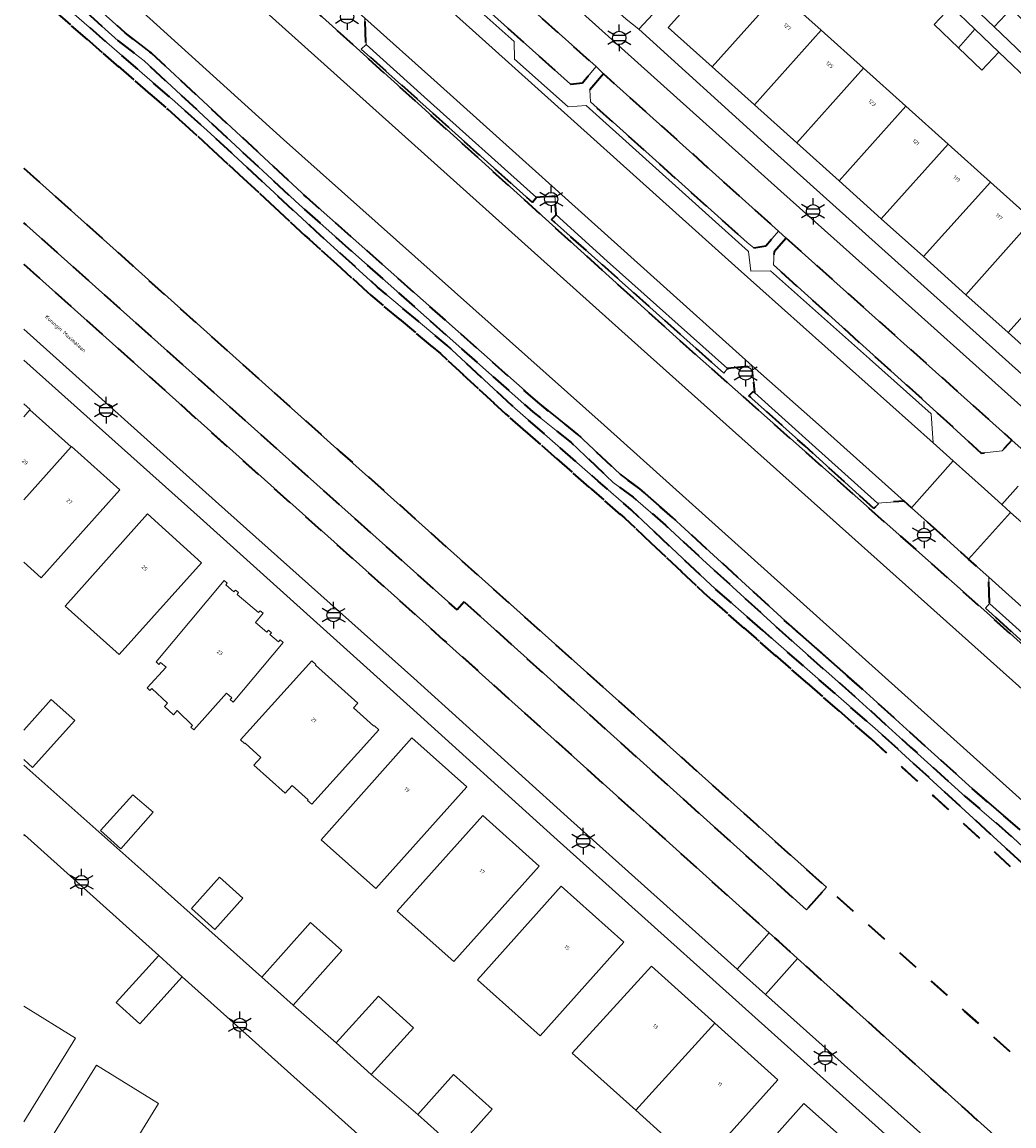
# Model space of a CAD drawing. Extents: x 105780 to 185197, y 477999 to 525027.
# Tile 9 of 256: x 105780 to 105875, y 478506 to 478611. Entities that reach past the tile are written whole.
import ezdxf
from ezdxf.enums import TextEntityAlignment as Align

# ---------------------------------------------------------------- set-up
doc = ezdxf.new("R2010")
doc.units = 0
doc.linetypes.add('XX-HIDDEN', pattern=[4, 2, -2])
for name, color, linetype, lineweight in [('B-GV-GR-BEPLANTING_CULTUUR_VASTE-PLANTENVAK-A', 252, 'Continuous', 5), ('B-GV-GR-MATERIAALGRENS-G', 252, 'XX-HIDDEN', 35), ('B-RO-IE-MEUBILAIR_WEGMEUBILAIR-S', 252, 'Continuous', 25), ('B-WE-GW-WATERGANG_SLOOT_INSTEEK-G', 252, 'Continuous', 30), ('B-XX-KG-KADASTRAAL_BEBOUWING-G', 252, 'Continuous', 20), ('B1-WE-OG-BEBOUWING-T18', 7, 'Continuous', 18), ('B1-WE-OG-TERREIN_ERF-GV', 252, 'Continuous', 18), ('B1-WE-OG-TOPOGRAFIE-T18', 10, 'Continuous', 18), ('B1-WE-VH-VERHARDING_ASFALT-GV', 252, 'Continuous', 18), ('B1-WE-VH-VERHARDING_BETONSTRAATSTEEN-GV', 252, 'Continuous', 18), ('B1-WE-VH-VERHARDING_HALFVERHARDING_SCHELP-GV', 252, 'Continuous', 18), ('B1-WE-VH-VERHARDING_STRAATBAKSTEEN-GV', 252, 'Continuous', 18), ('B1-WE-VH-VERHARDING_TEGEL-GV', 252, 'Continuous', 18)]:
    doc.layers.add(name, color=color, linetype=linetype, lineweight=lineweight)
doc.styles.add('NLCS-ISO', font='NLCS-ISO.ttf')
doc.styles.add('NLCS-ISO-M200-T18', font='NLCS-ISO.ttf', dxfattribs={"height": 0.36})

# ---------------------------------------------------------------- blocks, each defined once
blk = doc.blocks.new('B-SIE-WEG_LICHTMAST-SO')
at = {"ltscale": 0.1}
for p, q in [((0, 1.27), (0, 2.53)), ((-1.1, 0.63), (-2.19, 1.27)), ((1.1, 0.63), (2.19, 1.27)), ((-1.1, -0.63), (-2.19, -1.27)), ((0, -1.27), (0, -2.53)), ((1.1, -0.63), (2.19, -1.27))]:
    blk.add_line(p, q, dxfattribs=at)
at = {"flags": 128}
for points in [[(-1.16, 0.5), (1.16, 0.5)], [(-1.16, -0.5), (1.16, -0.5)]]:
    blk.add_lwpolyline(points, dxfattribs=at)
at = {"ltscale": 0.1}
blk.add_circle((0, 0), 1.27, dxfattribs=at)
at = {"style": 'NLCS-ISO'}
blk.add_attdef('TYPE', text='', height=1.8, dxfattribs=at).set_placement((0, 2.53), align=Align.BOTTOM_CENTER)

msp = doc.modelspace()

# ---------------------------------------------------------------- linework, layer by layer
at = {"layer": 'B-GV-GR-BEPLANTING_CULTUUR_VASTE-PLANTENVAK-A', "flags": 128}
msp.add_lwpolyline([(105780.506, 478591.461), (105821.767, 478554.657), (105822.435, 478555.398), (105855.033, 478526.09), (105856.94, 478528.248), (105850.276, 478534.213), (105830.459, 478551.953), (105810.642, 478569.693), (105790.825, 478587.433), (105780.506, 478596.67)], dxfattribs=at)
at = {"layer": 'B-GV-GR-MATERIAALGRENS-G', "flags": 128}
for points in [[(105868.038, 478561.663), (105865.035, 478564.366), (105864.342, 478564.989), (105861.81, 478564.791), (105861.89, 478564.718), (105861.442, 478564.304), (105854.866, 478570.237), (105849.56, 478575.025), (105849.961, 478575.427), (105850.11, 478575.31), (105849.877, 478577.849), (105847.529, 478577.606), (105847.158, 478577.158), (105830.769, 478591.787), (105831.209, 478592.228), (105831.076, 478594.082), (105829.322, 478593.874), (105828.943, 478593.417), (105818.221, 478603.011), (105812.634, 478608.01), (105813.094, 478608.432), (105812.988, 478610.944), (105801.008, 478621.702), (105798.081, 478624.241), (105792.59, 478628.81), (105790.701, 478630.27), (105780.506, 478638.117)], [(105780.506, 478636.414), (105796.22, 478622.549), (105818.044, 478602.819), (105842.98, 478580.275), (105854.618, 478569.962), (105871.911, 478554.639), (105878.8, 478548.455), (105896.693, 478532.392), (105912.084, 478518.576), (105915.655, 478515.37), (105922.433, 478509.285), (105932.907, 478500), (105950.401, 478484.195), (105960.975, 478474.826), (105977.353, 478459.916), (105977.562, 478459.563), (105977.62, 478459.164), (105977.444, 478458.649), (105973.881, 478454.077), (105973.646, 478453.799), (105971.523, 478451.275), (105969.792, 478449.508), (105969.371, 478449.27), (105972.316, 478446.575), (105979.771, 478454.862), (105979.532, 478455.06), (105982.791, 478458.796), (105980.613, 478460.756), (105980.251, 478461.081), (105977.727, 478460.872), (105969.207, 478468.544), (105969.039, 478470.41), (105967.247, 478470.303), (105960.831, 478476.035), (105960.457, 478475.622), (105950.522, 478484.45), (105950.885, 478484.85), (105951.011, 478484.808), (105950.904, 478487.385), (105934.042, 478502.485), (105927.11, 478508.692), (105924.519, 478508.529), (105924.175, 478508.07), (105915.82, 478515.553), (105907.847, 478522.695), (105908.237, 478523.125), (105908.235, 478524.932), (105906.836, 478526.183), (105905.026, 478526.037), (105905.097, 478525.954), (105904.688, 478525.523), (105896.854, 478532.559), (105892.138, 478536.795), (105892.568, 478537.241), (105892.401, 478539.055), (105886.759, 478544.152), (105884.967, 478544.046), (105884.562, 478543.538), (105878.938, 478548.605), (105872.073, 478554.806), (105872.469, 478555.234), (105872.383, 478557.753), (105870.476, 478559.469), (105868.038, 478561.663)], [(105829.633, 478574.236), (105807.424, 478593.917), (105792.663, 478607.606), (105790.151, 478609.565), (105780.506, 478618.223)], [(105780.506, 478616.879), (105789.509, 478608.798), (105791.983, 478606.873), (105806.752, 478593.176), (105828.969, 478573.488), (105832.613, 478570.571), (105836.637, 478566.77), (105838.537, 478565.373), (105841.612, 478562.69), (105845.133, 478559.448), (105852.706, 478552.518), (105859.693, 478546.342), (105864.947, 478541.591), (105870.145, 478536.896), (105874.728, 478532.955), (105880.149, 478527.897), (105887.611, 478521.302), (105893.675, 478516.132), (105898.845, 478511.129), (105904.91, 478505.736), (105911.673, 478499.727), (105916.759, 478495.34), (105920.699, 478491.679), (105923.801, 478488.856), (105928.273, 478485.307), (105934.812, 478479.075), (105935.93, 478477.901), (105937.942, 478476.253), (105942.19, 478472.508), (105947.164, 478468.204), (105955.185, 478460.938), (105962.004, 478454.818), (105968.426, 478448.78), (105971.647, 478445.831), (105972.125, 478446.362), (105972.316, 478446.575), (105969.371, 478449.27), (105969.106, 478449.513), (105962.68, 478455.554), (105955.855, 478461.681), (105947.827, 478468.953), (105942.848, 478473.261), (105938.59, 478477.015), (105936.611, 478478.636), (105935.52, 478479.782), (105928.93, 478486.062), (105924.449, 478489.619), (105921.376, 478492.415), (105917.426, 478496.085), (105912.331, 478500.48), (105905.574, 478506.483), (105899.526, 478511.863), (105894.348, 478516.872), (105888.267, 478522.057), (105880.822, 478528.637), (105875.395, 478533.7), (105870.806, 478537.646), (105865.617, 478542.333), (105860.359, 478547.087), (105853.375, 478553.261), (105845.809, 478560.185), (105842.279, 478563.435), (105839.164, 478566.154), (105837.279, 478567.54), (105833.27, 478571.326), (105829.633, 478574.236)], [(105850.887, 478552.665), (105845.951, 478556.993), (105838.343, 478564.161), (105835.198, 478566.9), (105827.016, 478574.069), (105820.828, 478579.783), (105814.201, 478585.362), (105808.317, 478590.67), (105798.275, 478599.969), (105794.894, 478603.012), (105784.108, 478612.378), (105780.506, 478615.696)], [(105861.194, 478542.37), (105850.238, 478551.905), (105845.302, 478556.233), (105837.694, 478563.401), (105834.549, 478566.14), (105826.367, 478573.309), (105820.179, 478579.023), (105813.552, 478584.602), (105807.668, 478589.91), (105797.626, 478599.209), (105794.245, 478602.252), (105783.459, 478611.618), (105780.506, 478614.338)], [(105780.506, 478614.338), (105783.459, 478611.618), (105794.245, 478602.252), (105797.626, 478599.209), (105807.668, 478589.91), (105813.552, 478584.602), (105820.179, 478579.023), (105826.367, 478573.309), (105834.549, 478566.14), (105837.694, 478563.401), (105845.302, 478556.233), (105850.238, 478551.905), (105861.194, 478542.37), (105867.212, 478536.859), (105879.013, 478526.038), (105883.983, 478521.271), (105890.442, 478515.793), (105894.601, 478512.175), (105904.846, 478503.249), (105908.43, 478500.037), (105915.7, 478493.849), (105920.569, 478489.352), (105925.032, 478485.362), (105929.749, 478481.355), (105934.917, 478476.219), (105940.806, 478470.764), (105947.861, 478464.497), (105950.634, 478461.882), (105955.683, 478457.216), (105960.147, 478453.406), (105965.466, 478448.785), (105970.147, 478444.172), (105970.818, 478444.912), (105966.116, 478449.546), (105960.797, 478454.167), (105956.333, 478457.977), (105951.284, 478462.643), (105948.511, 478465.258), (105941.456, 478471.525), (105935.567, 478476.979), (105930.398, 478482.115), (105925.681, 478486.122), (105921.218, 478490.112), (105916.349, 478494.609), (105909.079, 478500.797), (105905.495, 478504.009), (105895.25, 478512.935), (105891.091, 478516.553), (105884.632, 478522.031), (105879.662, 478526.798), (105867.861, 478537.619), (105861.843, 478543.13), (105850.887, 478552.665)], [(105780.506, 478596.67), (105790.825, 478587.433), (105810.642, 478569.693), (105830.459, 478551.953), (105850.276, 478534.213), (105856.94, 478528.248), (105870.093, 478516.473), (105889.91, 478498.733), (105909.727, 478480.993), (105929.544, 478463.253), (105949.361, 478445.513), (105960.752, 478435.297), (105962.094, 478435.244), (105962.164, 478435.325), (105962.163, 478435.341), (105965.282, 478438.809), (105970.147, 478444.172), (105965.466, 478448.785), (105960.147, 478453.406), (105955.683, 478457.216), (105950.634, 478461.882), (105947.861, 478464.497), (105940.806, 478470.764), (105934.917, 478476.219), (105929.749, 478481.355), (105925.032, 478485.362), (105920.569, 478489.352), (105915.7, 478493.849), (105908.43, 478500.037), (105904.846, 478503.249), (105894.601, 478512.175), (105890.442, 478515.793), (105883.983, 478521.271), (105879.013, 478526.038), (105867.212, 478536.859), (105861.194, 478542.37)], [(105822.435, 478555.398), (105821.767, 478554.657), (105780.506, 478591.461)], [(105780.506, 478587.534), (105819.094, 478553.022), (105820.455, 478551.805), (105835.676, 478538.115), (105851.489, 478523.898), (105852.359, 478523.116), (105854.18, 478521.478), (105870.393, 478506.901), (105889.919, 478489.395), (105909.736, 478471.655), (105925.608, 478457.496), (105937.813, 478446.55), (105940.798, 478443.874), (105942.674, 478446.072), (105943.775, 478445.111), (105943.36, 478444.665), (105945.384, 478442.591), (105947.287, 478439.054), (105947.921, 478436.736)], [(105948.744, 478435.975), (105955.464, 478435.504), (105960.752, 478435.297), (105949.361, 478445.513), (105929.544, 478463.253), (105909.727, 478480.993), (105889.91, 478498.733), (105870.093, 478516.473), (105856.94, 478528.248), (105855.033, 478526.09), (105822.435, 478555.398)]]:
    msp.add_lwpolyline(points, dxfattribs=at)
for points in [[(105818.351, 478621.237), (105817.031, 478619.707), (105817.049, 478618.537), (105824.432, 478611.933), (105832.568, 478604.657), (105833.706, 478604.798), (105834.996, 478606.336)], [(105835.704, 478605.654), (105834.413, 478604.116), (105834.453, 478602.969), (105849.386, 478589.598), (105850.02, 478589.103), (105851.177, 478589.293), (105852.377, 478590.676)], [(105853.101, 478590.027), (105851.952, 478588.7), (105851.878, 478587.472), (105861.369, 478578.921), (105867.42, 478573.469), (105871.655, 478569.555), (105873.672, 478569.768), (105874.306, 478570.488), (105874.585, 478570.805)]]:
    msp.add_lwpolyline(points, close=True, dxfattribs=at)
at = {"layer": 'B-WE-GW-WATERGANG_SLOOT_INSTEEK-G', "flags": 128}
for points in [[(105780.506, 478621.668), (105792.497, 478610.911), (105805.236, 478599.405), (105835.763, 478572.217), (105903.277, 478511.647), (105916.259, 478500), (105944.555, 478474.693), (105966.967, 478454.514), (105969.208, 478452.682), (105971.687, 478455.556), (105974.176, 478458.442), (105967.617, 478464.499), (105928.137, 478500), (105910.009, 478516.259), (105890.84, 478533.452), (105839.296, 478579.498), (105781.4, 478631.424), (105780.506, 478632.221)], [(105781.4, 478631.424), (105839.296, 478579.498), (105890.84, 478533.452)], [(105878.8, 478548.455), (105871.911, 478554.639), (105854.618, 478569.962), (105842.98, 478580.275), (105818.044, 478602.819), (105796.22, 478622.549)], [(105835.763, 478572.217), (105805.236, 478599.405), (105792.497, 478610.911), (105780.506, 478621.668)], [(105780.506, 478618.223), (105790.151, 478609.565), (105792.663, 478607.606), (105807.424, 478593.917), (105829.633, 478574.236), (105833.27, 478571.326), (105837.279, 478567.54), (105839.164, 478566.154), (105842.279, 478563.435), (105845.809, 478560.185), (105853.375, 478553.261), (105860.359, 478547.087), (105865.617, 478542.333), (105870.806, 478537.646), (105875.395, 478533.7)], [(105903.277, 478511.647), (105835.763, 478572.217)]]:
    msp.add_lwpolyline(points, dxfattribs=at)
at = {"layer": 'B-XX-KG-KADASTRAAL_BEBOUWING-G', "flags": 128}
for points in [[(105852.413, 478613.407), (105848.233, 478617.155), (105841.864, 478610.053), (105846.044, 478606.305)], [(105856.443, 478609.792), (105852.413, 478613.407), (105846.044, 478606.305), (105850.074, 478602.69)], [(105868.809, 478612.048), (105867.185, 478610.347), (105869.501, 478608.132), (105871.073, 478609.886)], [(105872.895, 478610.12), (105875.717, 478607.41), (105877.453, 478605.742), (105879.088, 478607.444), (105877.293, 478609.167), (105874.529, 478611.821)], [(105860.474, 478606.177), (105856.443, 478609.792), (105850.074, 478602.69), (105854.105, 478599.075)], [(105871.073, 478609.886), (105869.501, 478608.132), (105871.738, 478605.993), (105873.365, 478607.697)], [(105864.505, 478602.562), (105860.474, 478606.177), (105854.105, 478599.075), (105858.136, 478595.46)], [(105868.52, 478598.962), (105864.505, 478602.562), (105858.136, 478595.46), (105862.15, 478591.86)], [(105872.54, 478595.356), (105868.52, 478598.962), (105862.15, 478591.86), (105866.17, 478588.255)], [(105876.56, 478591.752), (105872.54, 478595.356), (105866.17, 478588.255), (105870.21, 478584.632)], [(105880.605, 478588.125), (105876.56, 478591.752), (105870.21, 478584.632), (105874.236, 478581.022)], [(105880.605, 478588.125), (105874.236, 478581.022), (105878.439, 478577.252), (105884.809, 478584.354)], [(105797.439, 478559.11), (105792.291, 478563.772), (105784.438, 478555.005), (105789.586, 478550.393)], [(105796.699, 478543.23), (105799.805, 478546.705), (105800.303, 478546.287), (105800.156, 478546.111), (105800.447, 478545.867), (105805.202, 478551.537), (105804.911, 478551.781), (105804.763, 478551.605), (105803.943, 478552.292), (105804.091, 478552.468), (105803.8, 478552.713), (105803.652, 478552.536), (105802.572, 478553.442), (105803.304, 478554.316), (105803.013, 478554.56), (105802.865, 478554.384), (105800.812, 478556.106), (105800.96, 478556.282), (105800.669, 478556.526), (105800.521, 478556.35), (105799.732, 478557.012), (105799.879, 478557.188), (105799.588, 478557.432), (105793.098, 478549.694), (105793.378, 478549.459), (105793.522, 478549.628), (105794.051, 478549.176), (105792.248, 478547.234), (105792.515, 478546.986), (105792.687, 478547.149), (105794.191, 478545.78), (105793.898, 478545.441), (105794.747, 478544.668), (105795.104, 478545.059), (105795.177, 478544.99), (105796.577, 478543.655), (105796.429, 478543.478)], [(105807.939, 478549.797), (105801.139, 478542.277), (105801.537, 478541.923), (105801.582, 478541.968), (105803.085, 478540.611), (105802.418, 478539.866), (105805.399, 478537.193), (105806.065, 478537.937), (105807.572, 478536.566), (105807.525, 478536.514), (105807.92, 478536.151), (105814.311, 478543.236), (105813.916, 478543.6), (105813.795, 478543.615), (105811.913, 478545.313), (105812.307, 478545.757), (105808.292, 478549.392), (105808.327, 478549.448)], [(105814.015, 478528.118), (105822.69, 478537.8), (105817.47, 478542.463), (105808.809, 478532.769)], [(105792.828, 478535.382), (105790.889, 478537.055), (105787.804, 478533.636), (105789.749, 478531.9)], [(105816.057, 478525.981), (105821.44, 478521.191), (105829.574, 478530.268), (105824.209, 478535.065)], [(105799.134, 478529.224), (105796.473, 478526.232), (105798.688, 478524.237), (105801.365, 478527.209)], [(105823.708, 478519.448), (105829.673, 478514.116), (105837.651, 478523.025), (105831.691, 478528.362)], [(105810.79, 478522.246), (105807.814, 478524.905), (105803.167, 478519.695), (105806.143, 478517.036)], [(105791.56, 478515.265), (105795.588, 478519.733), (105793.356, 478521.771), (105789.313, 478517.293)], [(105846.321, 478515.306), (105840.272, 478520.738), (105832.726, 478512.465), (105838.771, 478507.029)], [(105817.61, 478514.883), (105814.272, 478517.891), (105810.255, 478513.434), (105813.593, 478510.426)], [(105846.321, 478515.306), (105838.771, 478507.029), (105844.821, 478501.589), (105852.305, 478509.932)], [(105787.416, 478511.336), (105781.085, 478501.141), (105787.041, 478497.464), (105793.346, 478507.674)], [(105818.033, 478506.629), (105821.722, 478503.326), (105825.118, 478507.119), (105821.43, 478510.422)], [(105854.792, 478507.658), (105846.806, 478498.714), (105852.378, 478493.719), (105860.415, 478502.684)]]:
    msp.add_lwpolyline(points, close=True, dxfattribs=at)
for points in [[(105781.094, 478573.665), (105781.126, 478573.695), (105780.506, 478574.25)], [(105785.016, 478570.147), (105781.094, 478573.665), (105780.506, 478573.009)], [(105780.506, 478573.009), (105781.094, 478573.665)], [(105780.506, 478559.176), (105782.154, 478557.704), (105789.64, 478566.08), (105785.046, 478570.18), (105785.016, 478570.147)], [(105785.016, 478570.147), (105780.506, 478565.112)], [(105780.506, 478565.112), (105785.016, 478570.147)], [(105785.366, 478544.11), (105783.118, 478546.111), (105780.506, 478543.2)], [(105780.506, 478540.392), (105781.348, 478539.643), (105785.366, 478544.11)], [(105780.576, 478533.222), (105780.506, 478533.284)], [(105780.506, 478533.144), (105780.576, 478533.222)], [(105780.506, 478505.929), (105785.424, 478513.875), (105780.506, 478516.924)]]:
    msp.add_lwpolyline(points, dxfattribs=at)
at = {"layer": 'B1-WE-OG-TERREIN_ERF-GV', "flags": 128}
for points in [[(105869.665, 478613.224), (105872.895, 478610.12), (105874.529, 478611.821), (105877.293, 478609.167), (105879.088, 478607.444), (105877.453, 478605.742), (105880.698, 478602.624), (105882.334, 478604.327), (105885.058, 478601.712), (105886.893, 478599.95), (105885.256, 478598.246), (105890.079, 478593.612), (105891.711, 478595.323), (105894.068, 478593.004), (105904.989, 478604.322), (105905.059, 478606.228), (105880.355, 478632.421)], [(105847.403, 478618.872), (105839.063, 478609.891), (105851.038, 478599.059), (105853.815, 478596.548), (105877.093, 478575.672)], [(105876.62, 478604.589), (105873.365, 478607.697), (105871.738, 478605.993), (105869.501, 478608.132), (105867.185, 478610.347), (105868.809, 478612.048)], [(105864.354, 478503.112), (105830.977, 478533.033), (105817.298, 478545.416), (105797.301, 478563.397), (105780.506, 478578.395)], [(105780.506, 478574.25), (105781.126, 478573.695), (105781.094, 478573.665), (105785.016, 478570.147), (105785.046, 478570.18), (105789.64, 478566.08), (105782.154, 478557.704), (105780.506, 478559.176)], [(105780.506, 478543.2), (105783.118, 478546.111), (105785.366, 478544.11)], [(105785.366, 478544.11), (105781.348, 478539.643), (105780.506, 478540.392)], [(105780.506, 478539.86), (105793.071, 478528.703), (105803.167, 478519.695), (105807.814, 478524.905), (105810.79, 478522.246), (105806.143, 478517.036), (105810.255, 478513.434), (105814.272, 478517.891), (105817.61, 478514.883), (105813.593, 478510.426), (105818.033, 478506.629), (105821.43, 478510.422), (105825.118, 478507.119), (105821.722, 478503.326)], [(105831.65, 478487.436), (105826.275, 478492.115), (105823.604, 478489.141), (105821.38, 478491.138), (105824.051, 478494.112), (105818.859, 478498.9), (105814.615, 478494.173), (105812.013, 478496.496), (105816.259, 478501.231), (105795.588, 478519.733), (105791.56, 478515.265), (105789.313, 478517.293), (105793.356, 478521.771), (105780.576, 478533.222), (105780.506, 478533.144)], [(105780.506, 478516.924), (105785.424, 478513.875), (105780.506, 478505.929)]]:
    msp.add_lwpolyline(points, dxfattribs=at)
for points in [[(105860.474, 478606.177), (105864.505, 478602.562), (105868.52, 478598.962), (105872.54, 478595.356), (105876.56, 478591.752), (105880.605, 478588.125), (105884.809, 478584.354), (105878.439, 478577.252), (105874.236, 478581.022), (105870.21, 478584.632), (105866.17, 478588.255), (105862.15, 478591.86), (105858.136, 478595.46), (105854.105, 478599.075), (105850.074, 478602.69), (105846.044, 478606.305), (105841.864, 478610.053), (105848.233, 478617.155), (105852.413, 478613.407), (105856.443, 478609.792)], [(105789.586, 478550.393), (105784.438, 478555.005), (105792.291, 478563.772), (105797.439, 478559.11)], [(105800.447, 478545.867), (105800.156, 478546.111), (105800.303, 478546.287), (105799.805, 478546.705), (105796.699, 478543.23), (105796.429, 478543.478), (105796.577, 478543.655), (105795.177, 478544.99), (105795.104, 478545.059), (105794.747, 478544.668), (105793.898, 478545.441), (105794.191, 478545.78), (105792.687, 478547.149), (105792.515, 478546.986), (105792.248, 478547.234), (105794.051, 478549.176), (105793.522, 478549.628), (105793.378, 478549.459), (105793.098, 478549.694), (105799.588, 478557.432), (105799.879, 478557.188), (105799.732, 478557.012), (105800.521, 478556.35), (105800.669, 478556.526), (105800.96, 478556.282), (105800.812, 478556.106), (105802.865, 478554.384), (105803.013, 478554.56), (105803.304, 478554.316), (105802.572, 478553.442), (105803.652, 478552.536), (105803.8, 478552.713), (105804.091, 478552.468), (105803.943, 478552.292), (105804.763, 478551.605), (105804.911, 478551.781), (105805.202, 478551.537)], [(105805.399, 478537.193), (105802.418, 478539.866), (105803.085, 478540.611), (105801.582, 478541.968), (105801.537, 478541.923), (105801.139, 478542.277), (105807.939, 478549.797), (105808.327, 478549.448), (105808.292, 478549.392), (105812.307, 478545.757), (105811.913, 478545.313), (105813.795, 478543.615), (105813.916, 478543.6), (105814.311, 478543.236), (105807.92, 478536.151), (105807.525, 478536.514), (105807.572, 478536.566), (105806.065, 478537.937)], [(105808.809, 478532.769), (105817.47, 478542.463), (105822.69, 478537.8), (105814.015, 478528.118)], [(105792.828, 478535.382), (105789.749, 478531.9), (105787.804, 478533.636), (105790.889, 478537.055)], [(105816.057, 478525.981), (105824.209, 478535.065), (105829.574, 478530.268), (105821.44, 478521.191)], [(105798.688, 478524.237), (105796.473, 478526.232), (105799.134, 478529.224), (105801.365, 478527.209)], [(105823.708, 478519.448), (105831.691, 478528.362), (105837.651, 478523.025), (105829.673, 478514.116)], [(105840.272, 478520.738), (105846.321, 478515.306), (105852.305, 478509.932), (105844.821, 478501.589), (105838.771, 478507.029), (105832.726, 478512.465)], [(105787.041, 478497.464), (105781.085, 478501.141), (105787.416, 478511.336), (105793.346, 478507.674)], [(105854.792, 478507.658), (105860.415, 478502.684), (105852.378, 478493.719), (105846.806, 478498.714)]]:
    msp.add_lwpolyline(points, close=True, dxfattribs=at)
at = {"layer": 'B1-WE-VH-VERHARDING_ASFALT-GV', "flags": 128}
for points in [[(105823.231, 478609.804), (105809.119, 478622.467), (105800.494, 478630.109), (105796.335, 478633.556), (105792.59, 478628.81), (105798.081, 478624.241), (105801.008, 478621.702), (105812.988, 478610.944), (105819.867, 478604.788), (105849.877, 478577.849), (105856.477, 478572.027), (105864.342, 478564.989), (105865.035, 478564.366), (105869.003, 478568.822), (105867.082, 478570.543), (105848.542, 478587.091)], [(105876.335, 478562.25), (105874.474, 478563.918), (105870.476, 478559.469), (105872.383, 478557.753), (105880.582, 478550.403), (105917.444, 478517.357), (105927.11, 478508.692), (105931.152, 478513.111), (105919.555, 478523.507)]]:
    msp.add_lwpolyline(points, close=True, dxfattribs=at)
msp.add_lwpolyline([(105818.351, 478621.237), (105834.996, 478606.336), (105835.704, 478605.654), (105852.377, 478590.676), (105853.101, 478590.027), (105874.585, 478570.805), (105876.054, 478569.491), (105877.1, 478568.555), (105879.093, 478570.78), (105865.053, 478583.364), (105852.588, 478594.484), (105809.254, 478633.371)], dxfattribs=at)
at = {"layer": 'B1-WE-VH-VERHARDING_BETONSTRAATSTEEN-GV', "flags": 128}
for points in [[(105832.352, 478602.513), (105827.233, 478607.048), (105827.185, 478608.713), (105824.048, 478611.532), (105816.712, 478618.126), (105814.923, 478618.053), (105814.751, 478619.877), (105802.97, 478630.34), (105800.494, 478630.109), (105809.119, 478622.467), (105823.231, 478609.804), (105848.542, 478587.091), (105867.082, 478570.543), (105866.912, 478573.291), (105861.029, 478578.528), (105851.609, 478586.914), (105849.737, 478586.861), (105849.522, 478588.734), (105834.041, 478602.62)], [(105819.867, 478604.788), (105812.988, 478610.944), (105813.094, 478608.432), (105818.637, 478603.46), (105829.322, 478593.874), (105831.076, 478594.082), (105831.209, 478592.228), (105836.054, 478587.827), (105847.529, 478577.606), (105849.877, 478577.849)], [(105856.477, 478572.027), (105849.877, 478577.849), (105850.11, 478575.31), (105855.262, 478570.678), (105861.81, 478564.791), (105864.342, 478564.989)], [(105873.639, 478564.666), (105871.981, 478566.153), (105869.003, 478568.822), (105865.035, 478564.366), (105868.038, 478561.663), (105870.476, 478559.469), (105874.474, 478563.918)], [(105880.582, 478550.403), (105872.383, 478557.753), (105872.469, 478555.234), (105879.359, 478549.066), (105884.967, 478544.046), (105886.759, 478544.152), (105892.401, 478539.055), (105892.568, 478537.241), (105897.28, 478533.003), (105905.026, 478526.037), (105906.836, 478526.183), (105908.235, 478524.932), (105908.237, 478523.125), (105916.206, 478515.981), (105924.519, 478508.529), (105927.11, 478508.692), (105917.444, 478517.357)], [(105854.18, 478521.478), (105852.359, 478523.116), (105851.489, 478523.898), (105848.432, 478520.462), (105851.117, 478518.059)]]:
    msp.add_lwpolyline(points, close=True, dxfattribs=at)
for points in [[(105877.324, 478490.768), (105862.058, 478473.737), (105858.663, 478469.95), (105853.734, 478474.285), (105851.837, 478476.004), (105844.851, 478482.34), (105842.614, 478484.356), (105829.25, 478496.454), (105826.279, 478499.106), (105821.722, 478503.326), (105818.033, 478506.629), (105813.593, 478510.426), (105810.255, 478513.434), (105806.143, 478517.036), (105803.167, 478519.695), (105793.071, 478528.703), (105780.506, 478539.86)], [(105780.506, 478533.284), (105780.576, 478533.222), (105793.356, 478521.771), (105795.588, 478519.733), (105816.259, 478501.231), (105818.859, 478498.9), (105824.051, 478494.112), (105826.275, 478492.115), (105831.65, 478487.436), (105833.894, 478485.445), (105846.674, 478473.884), (105848.892, 478471.906), (105854.279, 478467.202), (105856.56, 478465.175), (105861.695, 478460.628), (105863.472, 478459.032), (105866.785, 478462.729), (105863.021, 478466.124), (105872.109, 478476.253), (105881.65, 478486.897)]]:
    msp.add_lwpolyline(points, dxfattribs=at)
at = {"layer": 'B1-WE-VH-VERHARDING_HALFVERHARDING_SCHELP-GV', "flags": 128}
for points in [[(105828.969, 478573.488), (105806.752, 478593.176), (105791.983, 478606.873), (105789.509, 478608.798), (105780.506, 478616.879)], [(105784.108, 478612.378), (105794.894, 478603.012), (105798.275, 478599.969), (105808.317, 478590.67), (105814.201, 478585.362), (105820.828, 478579.783), (105827.016, 478574.069), (105835.198, 478566.9), (105838.343, 478564.161), (105845.951, 478556.993), (105850.887, 478552.665), (105861.843, 478543.13), (105867.861, 478537.619), (105879.662, 478526.798)], [(105880.149, 478527.897), (105874.728, 478532.955), (105870.145, 478536.896), (105864.947, 478541.591), (105859.693, 478546.342), (105852.706, 478552.518), (105845.133, 478559.448), (105841.612, 478562.69), (105838.537, 478565.373), (105836.637, 478566.77), (105832.613, 478570.571), (105828.969, 478573.488)]]:
    msp.add_lwpolyline(points, dxfattribs=at)
at = {"layer": 'B1-WE-VH-VERHARDING_STRAATBAKSTEEN-GV', "flags": 128}
for points in [[(105780.506, 478581.354), (105798.771, 478564.984), (105817.652, 478548.14), (105832.596, 478534.634), (105848.432, 478520.462), (105851.489, 478523.898), (105835.676, 478538.115), (105820.455, 478551.805), (105819.094, 478553.022), (105780.506, 478587.534)], [(105939.051, 478439.262), (105934.589, 478443.282), (105922.675, 478453.917), (105906.425, 478468.497), (105886.799, 478486.043), (105884.291, 478488.297), (105883.937, 478487.9), (105877.622, 478493.578), (105877.976, 478493.975), (105866.425, 478504.36), (105851.117, 478518.059), (105848.432, 478520.462), (105832.596, 478534.634), (105817.652, 478548.14), (105798.771, 478564.984), (105780.506, 478581.354)], [(105780.506, 478578.395), (105797.301, 478563.397), (105817.298, 478545.416), (105830.977, 478533.033), (105864.354, 478503.112), (105872.91, 478495.439), (105877.678, 478491.164), (105881.983, 478487.304), (105885.1, 478484.508), (105886.872, 478482.923), (105905.376, 478466.365), (105920.636, 478452.692), (105932.075, 478442.37), (105938.356, 478436.87), (105939.995, 478438.229)]]:
    msp.add_lwpolyline(points, dxfattribs=at)
msp.add_lwpolyline([(105854.18, 478521.478), (105851.117, 478518.059), (105866.425, 478504.36), (105877.976, 478493.975), (105884.291, 478488.297), (105886.799, 478486.043), (105906.425, 478468.497), (105922.675, 478453.917), (105934.589, 478443.282), (105939.051, 478439.262), (105942.159, 478442.653), (105940.798, 478443.874), (105937.813, 478446.55), (105925.608, 478457.496), (105909.736, 478471.655), (105889.919, 478489.395), (105870.393, 478506.901)], close=True, dxfattribs=at)
at = {"layer": 'B1-WE-VH-VERHARDING_TEGEL-GV', "flags": 128}
for points in [[(105839.063, 478609.891), (105837.863, 478610.854), (105821.361, 478625.625), (105800.003, 478644.842), (105794.358, 478649.921), (105791.808, 478644.172), (105791.792, 478643.923), (105791.996, 478643.72), (105793.242, 478643.239), (105797.332, 478641.381), (105801.689, 478639.035), (105803.847, 478637.685), (105805.637, 478636.446), (105809.254, 478633.371), (105852.588, 478594.484), (105865.053, 478583.364), (105879.093, 478570.78), (105880.651, 478572.518), (105880.805, 478574.84), (105878.925, 478576.345), (105877.093, 478575.672), (105853.815, 478596.548), (105851.038, 478599.059)], [(105813.094, 478608.432), (105812.634, 478608.01), (105818.221, 478603.011), (105828.943, 478593.417), (105829.322, 478593.874), (105818.637, 478603.46)], [(105831.209, 478592.228), (105830.769, 478591.787), (105847.158, 478577.158), (105847.529, 478577.606), (105836.054, 478587.827)], [(105850.11, 478575.31), (105849.961, 478575.427), (105849.56, 478575.025), (105854.866, 478570.237), (105861.442, 478564.304), (105861.89, 478564.718), (105861.81, 478564.791), (105855.262, 478570.678)], [(105872.469, 478555.234), (105872.073, 478554.806), (105878.938, 478548.605), (105884.562, 478543.538), (105884.967, 478544.046), (105879.359, 478549.066)]]:
    msp.add_lwpolyline(points, close=True, dxfattribs=at)
for points in [[(105837.863, 478610.854), (105839.063, 478609.891), (105847.403, 478618.872)], [(105868.809, 478612.048), (105871.073, 478609.886), (105873.365, 478607.697), (105876.62, 478604.589), (105878.883, 478602.429), (105881.198, 478600.218), (105884.429, 478597.132), (105886.702, 478594.934), (105889.005, 478592.708), (105891.547, 478590.271), (105892.438, 478591.327), (105890.079, 478593.612), (105885.256, 478598.246), (105883.48, 478599.952), (105880.698, 478602.624), (105877.453, 478605.742), (105875.717, 478607.41), (105872.895, 478610.12), (105869.665, 478613.224)], [(105876.054, 478569.491), (105874.585, 478570.805), (105874.306, 478570.488), (105873.672, 478569.768), (105871.655, 478569.555), (105867.42, 478573.469), (105861.369, 478578.921), (105851.878, 478587.472), (105851.952, 478588.7), (105853.101, 478590.027), (105852.377, 478590.676), (105851.177, 478589.293), (105850.02, 478589.103), (105849.386, 478589.598), (105834.453, 478602.969), (105834.413, 478604.116), (105835.704, 478605.654), (105834.996, 478606.336), (105833.706, 478604.798), (105832.568, 478604.657), (105824.432, 478611.933)], [(105824.048, 478611.532), (105827.185, 478608.713), (105827.233, 478607.048), (105832.352, 478602.513), (105834.041, 478602.62), (105849.522, 478588.734), (105849.737, 478586.861), (105851.609, 478586.914), (105861.029, 478578.528), (105866.912, 478573.291), (105867.082, 478570.543), (105869.003, 478568.822), (105871.981, 478566.153), (105873.639, 478564.666), (105875.194, 478566.401)], [(105875.194, 478566.401), (105873.639, 478564.666), (105874.474, 478563.918), (105876.335, 478562.25)]]:
    msp.add_lwpolyline(points, dxfattribs=at)

# ---------------------------------------------------------------- block references
at = {"layer": 'B-RO-IE-MEUBILAIR_WEGMEUBILAIR-S', "xscale": 0.5, "yscale": 0.5, "zscale": 0.5}
for p in [(105811.284, 478611.087), (105837.207, 478609.067), (105830.725, 478593.729), (105855.661, 478592.568), (105849.243, 478577.147), (105788.344, 478573.639), (105866.238, 478561.772), (105810.001, 478554.147), (105833.78, 478532.64), (105786.008, 478528.744), (105801.077, 478515.158), (105856.821, 478511.997)]:
    msp.add_blockref('B-SIE-WEG_LICHTMAST-SO', p, dxfattribs=at)

# ---------------------------------------------------------------- texts
at = {"layer": 'B1-WE-OG-BEBOUWING-T18', "style": 'NLCS-ISO-M200-T18'}
for s, rotation, p in [('127', 318.1, (105853.22, 478610.129)), ('125', 318.1, (105857.251, 478606.515)), ('123', 318.1, (105861.281, 478602.9)), ('121', 318.1, (105865.453, 478599.158)), ('119', 318.1, (105869.343, 478595.67)), ('117', 318.1, (105873.374, 478592.055)), ('29', 318.1, (105780.619, 478568.717)), ('27', 318.7, (105784.85, 478564.966)), ('25', 317.8, (105792.006, 478558.633)), ('23', 325.5, (105799.176, 478550.58)), ('21', 317.8, (105808.118, 478544.154)), ('19', 318.2, (105816.983, 478537.535)), ('17', 318.2, (105824.142, 478529.759)), ('15', 318.2, (105832.228, 478522.511)), ('13', 318.1, (105840.653, 478515.02)), ('11', 318.1, (105846.781, 478509.516))]:
    msp.add_text(s, height=0.36, rotation=rotation, dxfattribs=at).set_placement(p, align=Align.MIDDLE)
at = {"layer": 'B1-WE-OG-TOPOGRAFIE-T18', "style": 'NLCS-ISO-M200-T18'}
msp.add_text('Koningin Maximalaan', height=0.36, rotation=318.2, dxfattribs=at).set_placement((105784.44, 478580.89), align=Align.MIDDLE)

doc.saveas('drawing.dxf')
